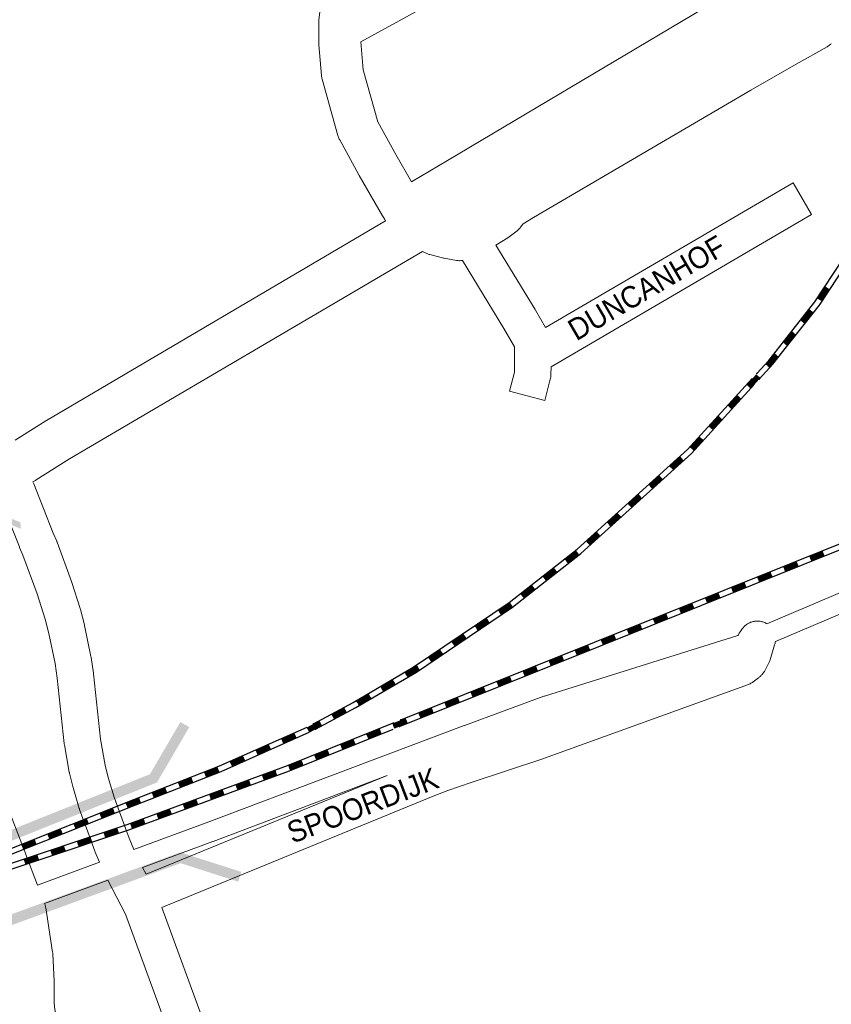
# Model space of a CAD drawing. Header units: metres. Extents: x 123819 to 142731, y 393440 to 405763.
# Tile 213 of 256: x 135695 to 135984, y 397013 to 397364. Entities that reach past the tile are written whole.
import ezdxf
from ezdxf.enums import TextEntityAlignment as Align

# ---------------------------------------------------------------- set-up
doc = ezdxf.new("R2010")
doc.units = ezdxf.units.M
doc.header["$MEASUREMENT"] = 0
for name, color, linetype, lineweight in [('gs-anno-wegen algemeen tekst', 7, 'Continuous', 0), ('gs-knt-aanvullende hoofdweg', 7, 'Continuous', 0), ('gs-knt-fietspaden', 7, 'Continuous', 0), ('gs-knt-hoofdweg', 7, 'Continuous', 0), ('gs-knt-spoorlijn', 7, 'Continuous', 30), ('gs-knt-wegen algemeen', 7, 'Continuous', 0), ('gs-symb-viaduct', 7, 'Continuous', 0)]:
    doc.layers.add(name, color=color, linetype=linetype, lineweight=lineweight)
doc.styles.add('Style-Arial', font='arial.ttf')

# ---------------------------------------------------------------- blocks, each defined once
blk = doc.blocks.new('gg0-viaduct_83')
at = {"layer": 'gs-symb-viaduct', "linetype": 'Continuous'}
blk.add_hatch(color=7, dxfattribs=at).paths.add_polyline_path([(5.576, -1.689), (3.875, -0.366), (-3.875, -0.366), (-5.576, -1.689), (-5.8, -1.4), (-4, 0), (4, 0), (5.8, -1.4)])
blk = doc.blocks.new('gg0-viaduct_84')
at = {"layer": 'gs-symb-viaduct', "linetype": 'Continuous'}
blk.add_hatch(color=7, dxfattribs=at).paths.add_polyline_path([(-5.576, -1.689), (-5.8, -1.4), (-4, 0), (4, 0), (5.8, -1.4), (5.576, -1.689), (3.875, -0.366), (-3.875, -0.366)])
blk = doc.blocks.new('gg0-viaduct_85')
at = {"layer": 'gs-symb-viaduct', "linetype": 'Continuous'}
blk.add_hatch(color=7, dxfattribs=at).paths.add_polyline_path([(-5.576, -1.689), (-5.8, -1.4), (-4, 0), (4, 0), (5.8, -1.4), (5.576, -1.689), (3.875, -0.366), (-3.875, -0.366)])

msp = doc.modelspace()

# ---------------------------------------------------------------- linework, layer by layer
at = {"layer": 'gs-knt-aanvullende hoofdweg', "color": 7, "linetype": 'Continuous', "flags": 128}
for points in [[(135825.34, 397292.2), (135825.34, 397292.2), (135825.31, 397292.25), (135825.13, 397292.51), (135825.1, 397292.56), (135824.94, 397292.82), (135824.9, 397292.87), (135824.26, 397293.98), (135815.9, 397308.35), (135815.8, 397308.53), (135809, 397321.02), (135808.85, 397321.33), (135808.71, 397321.63), (135808.58, 397321.95), (135808.47, 397322.26), (135808.37, 397322.59), (135802.75, 397342.62), (135802.67, 397342.95), (135802.6, 397343.3), (135802.54, 397343.64), (135802.5, 397343.99), (135801.54, 397354.92), (135801.52, 397355.25), (135801.51, 397355.58), (135801.51, 397359.21), (135801.51, 397362.75), (135801.52, 397363.06), (135801.54, 397363.37), (135801.57, 397363.68), (135802.68, 397372.55)], [(135816.53, 397355.92), (135816.53, 397355.91), (135817.4, 397346), (135822.6, 397327.46), (135828.94, 397315.81), (135834.58, 397306.12)]]:
    msp.add_lwpolyline(points, dxfattribs=at)
at = {"layer": 'gs-knt-fietspaden', "color": 7, "linetype": 'Continuous', "flags": 128}
for points in [[(135961.11, 397148.69), (136066.39, 397193.41), (136069.16, 397194.87), (136070.86, 397196.3)], [(136074.49, 397190.18), (136073.39, 397189.25), (136073.27, 397189.16), (136073.15, 397189.07), (136073.02, 397188.98), (136072.9, 397188.9), (136072.76, 397188.83), (136069.53, 397187.13), (136069.4, 397187.06), (136069.26, 397187), (135964.16, 397142.36)], [(135735.71, 397068.26), (135761.43, 397077.74), (135853.34, 397112.51), (135853.38, 397112.52), (135881.72, 397122.89), (135881.87, 397122.94), (135950.78, 397144.47)], [(135825.88, 397094.61), (135763.9, 397071.17), (135763.87, 397071.16), (135763.87, 397071.16), (135763.86, 397071.16), (135738.75, 397061.9)], [(135701.38, 397055.61), (135723.48, 397063.76)], [(135726.44, 397057.37), (135703.87, 397049.05)], [(135874.24, 396670.63), (135842.42, 396753.76), (135839.4, 396761.05), (135829.06, 396783.66), (135828.95, 396783.92), (135823.03, 396798.49), (135822.95, 396798.7), (135732.65, 397045.31), (135731.17, 397048.19), (135726.44, 397057.37)], [(135745.64, 397047.69), (135835.14, 396803.29), (135840.96, 396788.95), (135851.29, 396766.35), (135851.38, 396766.14), (135854.48, 396758.67), (135854.55, 396758.5), (135886.29, 396675.59)]]:
    msp.add_lwpolyline(points, dxfattribs=at)
at = {"layer": 'gs-knt-hoofdweg', "color": 7, "linetype": 'Continuous', "flags": 128}
msp.add_lwpolyline([(135834.58, 397306.12), (135847.38, 397313.74), (135950.27, 397375), (135955.01, 397378.04), (135955.23, 397378.17), (135965.39, 397384.13), (135965.53, 397384.21), (135965.68, 397384.29), (135989.95, 397396.93), (135996.66, 397400.85, -0.390874), (135996.68, 397400.84), (136000.75, 397393.88)], format="xyb", dxfattribs=at)
for points in [[(135984.07, 397355.39), (135983.85, 397355.16), (135983.62, 397354.95), (135983.38, 397354.76), (135983.12, 397354.57), (135982.86, 397354.39), (135982.59, 397354.23), (135971.55, 397347.94), (135955.36, 397338.72), (135877.95, 397293.41), (135874.28, 397291.11), (135874.21, 397291.02), (135873.43, 397289.97), (135873.25, 397289.73), (135873.24, 397289.73), (135873.24, 397289.72)], [(135693.44, 397214.14), (135704.38, 397221.02), (135704.58, 397221.14), (135825.34, 397292.2)], [(135873.24, 397289.72), (135873.05, 397289.5), (135872.84, 397289.28), (135872.62, 397289.07), (135872.39, 397288.87), (135872.16, 397288.68), (135869.37, 397286.55), (135869.19, 397286.42), (135869.01, 397286.29), (135868.82, 397286.17), (135864.6, 397283.58)], [(135838.43, 397281.32), (135712.81, 397207.39), (135700.89, 397199.9), (135700.67, 397199.77), (135699.74, 397199.23)]]:
    msp.add_lwpolyline(points, dxfattribs=at)
at = {"layer": 'gs-knt-spoorlijn', "color": 7, "linetype": 'Continuous'}
for p, q in [((135979.27, 397264.56), (135982.03, 397268.74)), ((135979.44, 397264.45), (135982.19, 397268.63)), ((135979.61, 397264.34), (135982.36, 397268.52)), ((135979.78, 397264.23), (135982.53, 397268.41)), ((135979.94, 397264.12), (135982.69, 397268.3)), ((135980.11, 397264.01), (135982.86, 397268.19)), ((135980.28, 397263.9), (135983.03, 397268.08)), ((135980.44, 397263.79), (135983.19, 397267.97)), ((135980.61, 397263.68), (135983.36, 397267.86)), ((135973.24, 397256.68), (135976.33, 397260.61)), ((135973.39, 397256.56), (135976.49, 397260.48)), ((135973.55, 397256.43), (135976.65, 397260.36)), ((135973.71, 397256.31), (135976.8, 397260.23)), ((135973.86, 397256.18), (135976.96, 397260.11)), ((135974.02, 397256.06), (135977.12, 397259.99)), ((135974.18, 397255.94), (135977.27, 397259.86)), ((135974.34, 397255.81), (135977.43, 397259.74)), ((135974.49, 397255.69), (135977.59, 397259.62)), ((135967.04, 397248.83), (135970.14, 397252.75)), ((135967.2, 397248.7), (135970.3, 397252.63)), ((135967.36, 397248.58), (135970.45, 397252.51)), ((135967.52, 397248.46), (135970.61, 397252.38)), ((135967.67, 397248.33), (135970.77, 397252.26)), ((135967.83, 397248.21), (135970.93, 397252.13)), ((135967.99, 397248.08), (135971.08, 397252.01)), ((135968.14, 397247.96), (135971.24, 397251.89)), ((135968.3, 397247.84), (135971.4, 397251.76)), ((135960.83, 397240.99), (135963.94, 397244.91)), ((135960.99, 397240.87), (135964.09, 397244.79)), ((135961.14, 397240.75), (135964.25, 397244.66)), ((135961.3, 397240.62), (135964.41, 397244.54)), ((135961.46, 397240.5), (135964.56, 397244.42)), ((135961.61, 397240.37), (135964.72, 397244.29)), ((135961.77, 397240.25), (135964.88, 397244.17)), ((135961.93, 397240.12), (135965.03, 397244.04)), ((135962.09, 397240), (135965.19, 397243.92)), ((135954.05, 397233.72), (135957.41, 397237.41)), ((135954.19, 397233.58), (135957.56, 397237.28)), ((135954.34, 397233.45), (135957.71, 397237.14)), ((135954.49, 397233.31), (135957.85, 397237.01)), ((135954.64, 397233.18), (135958, 397236.87)), ((135954.79, 397233.04), (135958.15, 397236.74)), ((135954.93, 397232.91), (135958.3, 397236.61)), ((135955.08, 397232.77), (135958.45, 397236.47)), ((135955.23, 397232.64), (135958.59, 397236.34)), ((135947.32, 397226.32), (135950.68, 397230.02)), ((135947.46, 397226.18), (135950.83, 397229.88)), ((135947.61, 397226.05), (135950.98, 397229.75)), ((135947.76, 397225.92), (135951.12, 397229.61)), ((135947.91, 397225.78), (135951.27, 397229.48)), ((135948.06, 397225.65), (135951.42, 397229.34)), ((135948.2, 397225.51), (135951.57, 397229.21)), ((135948.35, 397225.38), (135951.72, 397229.07)), ((135948.5, 397225.24), (135951.86, 397228.94)), ((135940.59, 397218.92), (135943.95, 397222.62)), ((135940.73, 397218.79), (135944.1, 397222.49)), ((135940.88, 397218.65), (135944.25, 397222.35)), ((135941.03, 397218.52), (135944.39, 397222.22)), ((135941.18, 397218.38), (135944.54, 397222.08)), ((135941.32, 397218.25), (135944.69, 397221.95)), ((135941.47, 397218.12), (135944.84, 397221.81)), ((135941.62, 397217.98), (135944.99, 397221.68)), ((135941.77, 397217.85), (135945.13, 397221.54)), ((135933.85, 397211.53), (135937.22, 397215.22)), ((135934, 397211.39), (135937.37, 397215.09)), ((135934.15, 397211.26), (135937.52, 397214.96)), ((135934.3, 397211.12), (135937.66, 397214.82)), ((135934.45, 397210.99), (135937.81, 397214.69)), ((135934.59, 397210.85), (135937.96, 397214.55)), ((135934.74, 397210.72), (135938.11, 397214.42)), ((135934.89, 397210.58), (135938.26, 397214.28)), ((135935.04, 397210.45), (135938.4, 397214.15)), ((135926.58, 397204.79), (135930.29, 397208.14)), ((135926.71, 397204.64), (135930.42, 397207.99)), ((135926.84, 397204.49), (135930.55, 397207.85)), ((135926.98, 397204.34), (135930.69, 397207.7)), ((135927.11, 397204.2), (135930.82, 397207.55)), ((135927.25, 397204.05), (135930.96, 397207.4)), ((135927.38, 397203.9), (135931.09, 397207.25)), ((135927.52, 397203.75), (135931.22, 397207.1)), ((135927.65, 397203.6), (135931.36, 397206.96)), ((135919.16, 397198.08), (135922.87, 397201.44)), ((135919.29, 397197.93), (135923, 397201.29)), ((135919.43, 397197.79), (135923.14, 397201.14)), ((135919.56, 397197.64), (135923.27, 397200.99)), ((135919.7, 397197.49), (135923.4, 397200.84)), ((135919.83, 397197.34), (135923.54, 397200.69)), ((135919.96, 397197.19), (135923.67, 397200.55)), ((135920.1, 397197.04), (135923.81, 397200.4)), ((135920.23, 397196.9), (135923.94, 397200.25)), ((135911.74, 397191.38), (135915.45, 397194.73)), ((135911.87, 397191.23), (135915.58, 397194.58)), ((135912.01, 397191.08), (135915.72, 397194.43)), ((135912.14, 397190.93), (135915.85, 397194.28)), ((135912.28, 397190.78), (135915.99, 397194.14)), ((135912.41, 397190.63), (135916.12, 397193.99)), ((135912.55, 397190.49), (135916.25, 397193.84)), ((135912.68, 397190.34), (135916.39, 397193.69)), ((135912.81, 397190.19), (135916.52, 397193.54)), ((135830.71, 397114.43), (136016.33, 397188.91)), ((135904.32, 397184.67), (135908.03, 397188.02)), ((135904.46, 397184.52), (135908.17, 397187.88)), ((135904.59, 397184.37), (135908.3, 397187.73)), ((135830.3, 397112.11), (136015.91, 397186.59)), ((135904.73, 397184.23), (135908.43, 397187.58)), ((135904.86, 397184.08), (135908.57, 397187.43)), ((135904.99, 397183.93), (135908.7, 397187.28)), ((135905.13, 397183.78), (135908.84, 397187.13)), ((135905.26, 397183.63), (135908.97, 397186.99)), ((135905.4, 397183.48), (135909.1, 397186.84)), ((135896.9, 397177.96), (135900.61, 397181.32)), ((135897.04, 397177.82), (135900.75, 397181.17)), ((135897.17, 397177.67), (135900.88, 397181.02)), ((135897.31, 397177.52), (135901.02, 397180.87)), ((135897.44, 397177.37), (135901.15, 397180.72)), ((135897.58, 397177.22), (135901.28, 397180.58)), ((135897.71, 397177.07), (135901.42, 397180.43)), ((135897.84, 397176.93), (135901.55, 397180.28)), ((135897.98, 397176.78), (135901.69, 397180.13)), ((135889.27, 397171.6), (135893.21, 397174.68)), ((135889.39, 397171.44), (135893.33, 397174.53)), ((135889.52, 397171.29), (135893.45, 397174.37)), ((135889.64, 397171.13), (135893.58, 397174.21)), ((135889.76, 397170.97), (135893.7, 397174.05)), ((135889.89, 397170.81), (135893.82, 397173.9)), ((135890.01, 397170.66), (135893.95, 397173.74)), ((135976.4, 397172.66), (135981.04, 397174.52)), ((135976.47, 397172.48), (135981.11, 397174.34)), ((135976.55, 397172.29), (135981.19, 397174.15)), ((135976.62, 397172.1), (135981.26, 397173.97)), ((135976.7, 397171.92), (135981.34, 397173.78)), ((135890.13, 397170.5), (135894.07, 397173.58)), ((135890.26, 397170.34), (135894.19, 397173.42)), ((135967.12, 397168.94), (135971.76, 397170.8)), ((135967.19, 397168.75), (135971.83, 397170.61)), ((135967.27, 397168.57), (135971.91, 397170.43)), ((135967.34, 397168.38), (135971.98, 397170.24)), ((135976.77, 397171.73), (135981.41, 397173.6)), ((135976.85, 397171.55), (135981.49, 397173.41)), ((135976.92, 397171.36), (135981.56, 397173.22)), ((135977, 397171.18), (135981.64, 397173.04)), ((135881.4, 397165.43), (135885.34, 397168.52)), ((135881.52, 397165.28), (135885.46, 397168.36)), ((135881.65, 397165.12), (135885.58, 397168.2)), ((135881.77, 397164.96), (135885.71, 397168.04)), ((135881.89, 397164.8), (135885.83, 397167.89)), ((135882.02, 397164.65), (135885.95, 397167.73)), ((135882.14, 397164.49), (135886.08, 397167.57)), ((135882.26, 397164.33), (135886.2, 397167.42)), ((135882.39, 397164.17), (135886.32, 397167.26)), ((135957.84, 397165.21), (135962.48, 397167.08)), ((135957.91, 397165.03), (135962.55, 397166.89)), ((135957.99, 397164.84), (135962.63, 397166.7)), ((135967.42, 397168.2), (135972.06, 397170.06)), ((135967.49, 397168.01), (135972.13, 397169.87)), ((135967.57, 397167.82), (135972.21, 397169.69)), ((135967.64, 397167.64), (135972.28, 397169.5)), ((135967.71, 397167.45), (135972.36, 397169.31)), ((135948.56, 397161.49), (135953.2, 397163.35)), ((135958.06, 397164.66), (135962.7, 397166.52)), ((135958.14, 397164.47), (135962.78, 397166.33)), ((135958.21, 397164.29), (135962.85, 397166.15)), ((135958.29, 397164.1), (135962.93, 397165.96)), ((135958.36, 397163.91), (135963, 397165.78)), ((135958.43, 397163.73), (135963.07, 397165.59)), ((135873.53, 397159.27), (135877.46, 397162.35)), ((135873.65, 397159.11), (135877.59, 397162.19)), ((135873.77, 397158.95), (135877.71, 397162.04)), ((135873.9, 397158.8), (135877.83, 397161.88)), ((135874.02, 397158.64), (135877.96, 397161.72)), ((135874.14, 397158.48), (135878.08, 397161.56)), ((135874.27, 397158.32), (135878.2, 397161.41)), ((135874.39, 397158.17), (135878.33, 397161.25)), ((135874.51, 397158.01), (135878.45, 397161.09)), ((135948.63, 397161.3), (135953.27, 397163.17)), ((135948.71, 397161.12), (135953.35, 397162.98)), ((135948.78, 397160.93), (135953.42, 397162.8)), ((135948.86, 397160.75), (135953.5, 397162.61)), ((135948.93, 397160.56), (135953.57, 397162.42)), ((135949, 397160.38), (135953.64, 397162.24)), ((135949.08, 397160.19), (135953.72, 397162.05)), ((135949.15, 397160.01), (135953.79, 397161.87)), ((135865.5, 397153.41), (135869.64, 397156.21)), ((135939.28, 397157.77), (135943.92, 397159.63)), ((135939.35, 397157.58), (135943.99, 397159.44)), ((135939.43, 397157.4), (135944.07, 397159.26)), ((135939.5, 397157.21), (135944.14, 397159.07)), ((135939.57, 397157.02), (135944.21, 397158.89)), ((135939.65, 397156.84), (135944.29, 397158.7)), ((135939.72, 397156.65), (135944.36, 397158.51)), ((135939.8, 397156.47), (135944.44, 397158.33)), ((135939.87, 397156.28), (135944.51, 397158.14)), ((135865.61, 397153.24), (135869.75, 397156.04)), ((135865.72, 397153.08), (135869.87, 397155.88)), ((135865.83, 397152.91), (135869.98, 397155.71)), ((135865.95, 397152.75), (135870.09, 397155.54)), ((135866.06, 397152.58), (135870.2, 397155.38)), ((135866.17, 397152.41), (135870.31, 397155.21)), ((135866.28, 397152.25), (135870.43, 397155.05)), ((135866.39, 397152.08), (135870.54, 397154.88)), ((135930, 397154.04), (135934.64, 397155.9)), ((135930.07, 397153.86), (135934.71, 397155.72)), ((135930.14, 397153.67), (135934.79, 397155.53)), ((135930.22, 397153.49), (135934.86, 397155.35)), ((135930.29, 397153.3), (135934.93, 397155.16)), ((135930.37, 397153.11), (135935.01, 397154.98)), ((135930.44, 397152.93), (135935.08, 397154.79)), ((135930.52, 397152.74), (135935.16, 397154.61)), ((135930.59, 397152.56), (135935.23, 397154.42)), ((135857.21, 397147.81), (135861.36, 397150.61)), ((135857.32, 397147.65), (135861.47, 397150.44)), ((135857.44, 397147.48), (135861.58, 397150.28)), ((135857.55, 397147.31), (135861.69, 397150.11)), ((135857.66, 397147.15), (135861.8, 397149.95)), ((135857.77, 397146.98), (135861.92, 397149.78)), ((135857.88, 397146.82), (135862.03, 397149.62)), ((135858, 397146.65), (135862.14, 397149.45)), ((135858.11, 397146.49), (135862.25, 397149.28)), ((135920.71, 397150.32), (135925.36, 397152.18)), ((135920.79, 397150.13), (135925.43, 397151.99)), ((135920.86, 397149.95), (135925.5, 397151.81)), ((135920.94, 397149.76), (135925.58, 397151.62)), ((135921.01, 397149.58), (135925.65, 397151.44)), ((135921.09, 397149.39), (135925.73, 397151.25)), ((135921.16, 397149.21), (135925.8, 397151.07)), ((135921.24, 397149.02), (135925.88, 397150.88)), ((135921.31, 397148.83), (135925.95, 397150.7)), ((135911.43, 397146.59), (135916.07, 397148.46)), ((135911.51, 397146.41), (135916.15, 397148.27)), ((135911.58, 397146.22), (135916.22, 397148.09)), ((135911.66, 397146.04), (135916.3, 397147.9)), ((135911.73, 397145.85), (135916.37, 397147.71)), ((135911.81, 397145.67), (135916.45, 397147.53)), ((135911.88, 397145.48), (135916.52, 397147.34)), ((135911.96, 397145.3), (135916.6, 397147.16)), ((135912.03, 397145.11), (135916.67, 397146.97)), ((135848.93, 397142.21), (135853.07, 397145.01)), ((135849.04, 397142.05), (135853.18, 397144.85)), ((135849.15, 397141.88), (135853.29, 397144.68)), ((135849.26, 397141.72), (135853.4, 397144.51)), ((135849.37, 397141.55), (135853.52, 397144.35)), ((135849.49, 397141.38), (135853.63, 397144.18)), ((135849.6, 397141.22), (135853.74, 397144.02)), ((135849.71, 397141.05), (135853.85, 397143.85)), ((135849.82, 397140.89), (135853.96, 397143.69)), ((135902.15, 397142.87), (135906.79, 397144.73)), ((135902.23, 397142.69), (135906.87, 397144.55)), ((135902.3, 397142.5), (135906.94, 397144.36)), ((135902.38, 397142.31), (135907.02, 397144.18)), ((135902.45, 397142.13), (135907.09, 397143.99)), ((135902.53, 397141.94), (135907.17, 397143.8)), ((135902.6, 397141.76), (135907.24, 397143.62)), ((135902.67, 397141.57), (135907.32, 397143.43)), ((135902.75, 397141.39), (135907.39, 397143.25)), ((135840.64, 397136.62), (135844.78, 397139.41)), ((135840.75, 397136.45), (135844.89, 397139.25)), ((135840.86, 397136.28), (135845.01, 397139.08)), ((135840.98, 397136.12), (135845.12, 397138.92)), ((135841.09, 397135.95), (135845.23, 397138.75)), ((135892.87, 397139.15), (135897.51, 397141.01)), ((135892.95, 397138.96), (135897.59, 397140.82)), ((135893.02, 397138.78), (135897.66, 397140.64)), ((135893.1, 397138.59), (135897.74, 397140.45)), ((135893.17, 397138.4), (135897.81, 397140.27)), ((135893.24, 397138.22), (135897.89, 397140.08)), ((135893.32, 397138.03), (135897.96, 397139.9)), ((135893.39, 397137.85), (135898.03, 397139.71)), ((135893.47, 397137.66), (135898.11, 397139.52)), ((135841.2, 397135.79), (135845.34, 397138.59)), ((135841.31, 397135.62), (135845.45, 397138.42)), ((135841.42, 397135.46), (135845.57, 397138.25)), ((135841.54, 397135.29), (135845.68, 397138.09)), ((135883.59, 397135.42), (135888.23, 397137.29)), ((135883.67, 397135.24), (135888.31, 397137.1)), ((135883.74, 397135.05), (135888.38, 397136.91)), ((135883.82, 397134.87), (135888.46, 397136.73)), ((135883.89, 397134.68), (135888.53, 397136.54)), ((135883.96, 397134.5), (135888.6, 397136.36)), ((135884.04, 397134.31), (135888.68, 397136.17)), ((135884.11, 397134.12), (135888.75, 397135.99)), ((135884.19, 397133.94), (135888.83, 397135.8)), ((135832.27, 397131.24), (135836.59, 397133.77)), ((135832.38, 397131.06), (135836.69, 397133.59)), ((135832.48, 397130.89), (135836.79, 397133.42)), ((135832.58, 397130.72), (135836.89, 397133.25)), ((135832.68, 397130.55), (135836.99, 397133.08)), ((135832.78, 397130.37), (135837.09, 397132.9)), ((135832.88, 397130.2), (135837.19, 397132.73)), ((135832.98, 397130.03), (135837.3, 397132.56)), ((135833.08, 397129.86), (135837.4, 397132.39)), ((135874.31, 397131.7), (135878.95, 397133.56)), ((135874.39, 397131.51), (135879.03, 397133.38)), ((135874.46, 397131.33), (135879.1, 397133.19)), ((135874.53, 397131.14), (135879.17, 397133)), ((135874.61, 397130.96), (135879.25, 397132.82)), ((135874.68, 397130.77), (135879.32, 397132.63)), ((135874.76, 397130.59), (135879.4, 397132.45)), ((135874.83, 397130.4), (135879.47, 397132.26)), ((135874.91, 397130.21), (135879.55, 397132.08)), ((135823.65, 397126.18), (135827.96, 397128.71)), ((135823.75, 397126), (135828.06, 397128.53)), ((135823.85, 397125.83), (135828.16, 397128.36)), ((135823.95, 397125.66), (135828.27, 397128.19)), ((135865.03, 397127.98), (135869.67, 397129.84)), ((135865.1, 397127.79), (135869.75, 397129.65)), ((135865.18, 397127.6), (135869.82, 397129.47)), ((135865.25, 397127.42), (135869.89, 397129.28)), ((135865.33, 397127.23), (135869.97, 397129.1)), ((135865.4, 397127.05), (135870.04, 397128.91)), ((135865.48, 397126.86), (135870.12, 397128.72)), ((135865.55, 397126.68), (135870.19, 397128.54)), ((135865.63, 397126.49), (135870.27, 397128.35)), ((135824.05, 397125.49), (135828.37, 397128.02)), ((135824.16, 397125.31), (135828.47, 397127.84)), ((135824.26, 397125.14), (135828.57, 397127.67)), ((135824.36, 397124.97), (135828.67, 397127.5)), ((135824.46, 397124.8), (135828.77, 397127.33)), ((135855.75, 397124.25), (135860.39, 397126.11)), ((135855.82, 397124.07), (135860.46, 397125.93)), ((135855.9, 397123.88), (135860.54, 397125.74)), ((135855.97, 397123.7), (135860.61, 397125.56)), ((135856.05, 397123.51), (135860.69, 397125.37)), ((135856.12, 397123.32), (135860.76, 397125.19)), ((135856.2, 397123.14), (135860.84, 397125)), ((135856.27, 397122.95), (135860.91, 397124.81)), ((135856.35, 397122.77), (135860.99, 397124.63)), ((135815.02, 397121.12), (135819.34, 397123.65)), ((135815.12, 397120.94), (135819.44, 397123.47)), ((135815.23, 397120.77), (135819.54, 397123.3)), ((135815.33, 397120.6), (135819.64, 397123.13)), ((135815.43, 397120.43), (135819.74, 397122.96)), ((135815.53, 397120.25), (135819.84, 397122.78)), ((135815.63, 397120.08), (135819.94, 397122.61)), ((135815.73, 397119.91), (135820.04, 397122.44)), ((135815.83, 397119.74), (135820.15, 397122.27)), ((135846.47, 397120.53), (135851.11, 397122.39)), ((135846.54, 397120.34), (135851.18, 397122.2)), ((135846.62, 397120.16), (135851.26, 397122.02)), ((135846.69, 397119.97), (135851.33, 397121.83)), ((135846.77, 397119.79), (135851.41, 397121.65)), ((135846.84, 397119.6), (135851.48, 397121.46)), ((135846.92, 397119.41), (135851.56, 397121.28)), ((135846.99, 397119.23), (135851.63, 397121.09)), ((135806.26, 397116.37), (135810.67, 397118.73)), ((135806.35, 397116.19), (135810.76, 397118.55)), ((135806.45, 397116.01), (135810.86, 397118.37)), ((135806.54, 397115.84), (135810.95, 397118.2)), ((135806.64, 397115.66), (135811.05, 397118.02)), ((135806.73, 397115.48), (135811.14, 397117.84)), ((135806.83, 397115.31), (135811.23, 397117.67)), ((135837.19, 397116.8), (135841.83, 397118.67)), ((135837.26, 397116.62), (135841.9, 397118.48)), ((135837.34, 397116.43), (135841.98, 397118.3)), ((135837.41, 397116.25), (135842.05, 397118.11)), ((135837.49, 397116.06), (135842.13, 397117.92)), ((135837.56, 397115.88), (135842.2, 397117.74)), ((135847.06, 397119.04), (135851.7, 397120.91)), ((135806.92, 397115.13), (135811.33, 397117.49)), ((135807.01, 397114.96), (135811.42, 397117.31)), ((135827.91, 397113.08), (135832.55, 397114.94)), ((135827.98, 397112.9), (135832.62, 397114.76)), ((135828.06, 397112.71), (135832.7, 397114.57)), ((135828.13, 397112.52), (135832.77, 397114.39)), ((135828.2, 397112.34), (135832.85, 397114.2)), ((135837.63, 397115.69), (135842.27, 397117.55)), ((135837.71, 397115.51), (135842.35, 397117.37)), ((135837.78, 397115.32), (135842.42, 397117.18)), ((135797.44, 397111.65), (135801.85, 397114.01)), ((135797.54, 397111.47), (135801.95, 397113.83)), ((135797.63, 397111.3), (135802.04, 397113.66)), ((135797.73, 397111.12), (135802.13, 397113.48)), ((135797.82, 397110.94), (135802.23, 397113.3)), ((135797.91, 397110.77), (135802.32, 397113.13)), ((135798.01, 397110.59), (135802.42, 397112.95)), ((135798.1, 397110.41), (135802.51, 397112.77)), ((135798.2, 397110.24), (135802.61, 397112.6)), ((135818.63, 397109.36), (135823.27, 397111.22)), ((135818.7, 397109.17), (135823.34, 397111.03)), ((135818.78, 397108.99), (135823.42, 397110.85)), ((135818.85, 397108.8), (135823.49, 397110.66)), ((135828.28, 397112.15), (135832.92, 397114.01)), ((135828.35, 397111.97), (135832.99, 397113.83)), ((135828.43, 397111.78), (135833.07, 397113.64)), ((135828.5, 397111.6), (135833.14, 397113.46)), ((135788.34, 397107.64), (135792.91, 397109.68)), ((135788.42, 397107.46), (135792.99, 397109.49)), ((135788.5, 397107.28), (135793.07, 397109.31)), ((135788.58, 397107.1), (135793.15, 397109.13)), ((135788.67, 397106.91), (135793.23, 397108.95)), ((135788.75, 397106.73), (135793.32, 397108.76)), ((135788.83, 397106.55), (135793.4, 397108.58)), ((135788.91, 397106.37), (135793.48, 397108.4)), ((135788.99, 397106.18), (135793.56, 397108.22)), ((135809.35, 397105.63), (135813.99, 397107.5)), ((135809.42, 397105.45), (135814.06, 397107.31)), ((135809.49, 397105.26), (135814.13, 397107.12)), ((135818.92, 397108.61), (135823.56, 397110.48)), ((135819, 397108.43), (135823.64, 397110.29)), ((135819.07, 397108.24), (135823.71, 397110.11)), ((135819.15, 397108.06), (135823.79, 397109.92)), ((135819.22, 397107.87), (135823.86, 397109.73)), ((135779.2, 397103.58), (135783.77, 397105.61)), ((135779.29, 397103.4), (135783.85, 397105.43)), ((135779.37, 397103.21), (135783.93, 397105.25)), ((135779.45, 397103.03), (135784.02, 397105.06)), ((135779.53, 397102.85), (135784.1, 397104.88)), ((135779.61, 397102.66), (135784.18, 397104.7)), ((135779.69, 397102.48), (135784.26, 397104.52)), ((135779.77, 397102.3), (135784.34, 397104.33)), ((135779.85, 397102.12), (135784.42, 397104.15)), ((135800.06, 397101.91), (135804.7, 397103.77)), ((135800.14, 397101.72), (135804.78, 397103.59)), ((135809.57, 397105.08), (135814.21, 397106.94)), ((135809.64, 397104.89), (135814.28, 397106.75)), ((135809.72, 397104.71), (135814.36, 397106.57)), ((135809.79, 397104.52), (135814.43, 397106.38)), ((135809.87, 397104.33), (135814.51, 397106.2)), ((135809.94, 397104.15), (135814.58, 397106.01)), ((135770.07, 397099.51), (135774.64, 397101.55)), ((135770.15, 397099.33), (135774.72, 397101.36)), ((135770.23, 397099.15), (135774.8, 397101.18)), ((135770.31, 397098.96), (135774.88, 397101)), ((135770.39, 397098.78), (135774.96, 397100.81)), ((135770.47, 397098.6), (135775.04, 397100.63)), ((135770.56, 397098.42), (135775.12, 397100.45)), ((135770.64, 397098.23), (135775.21, 397100.27)), ((135770.72, 397098.05), (135775.29, 397100.08)), ((135790.78, 397098.19), (135795.42, 397100.05)), ((135800.21, 397101.54), (135804.85, 397103.4)), ((135800.29, 397101.35), (135804.93, 397103.21)), ((135800.36, 397101.17), (135805, 397103.03)), ((135800.44, 397100.98), (135805.08, 397102.84)), ((135800.51, 397100.8), (135805.15, 397102.66)), ((135800.59, 397100.61), (135805.23, 397102.47)), ((135800.66, 397100.42), (135805.3, 397102.29)), ((135760.87, 397095.7), (135765.52, 397097.52)), ((135760.94, 397095.52), (135765.6, 397097.33)), ((135761.01, 397095.33), (135765.67, 397097.15)), ((135761.08, 397095.14), (135765.74, 397096.96)), ((135761.16, 397094.96), (135765.81, 397096.77)), ((135761.23, 397094.77), (135765.89, 397096.59)), ((135790.86, 397098), (135795.5, 397099.86)), ((135790.93, 397097.81), (135795.57, 397099.68)), ((135791.01, 397097.63), (135795.65, 397099.49)), ((135791.08, 397097.44), (135795.72, 397099.3)), ((135791.16, 397097.26), (135795.8, 397099.12)), ((135791.23, 397097.07), (135795.87, 397098.93)), ((135791.31, 397096.89), (135795.95, 397098.75)), ((135791.38, 397096.7), (135796.02, 397098.56)), ((135751.55, 397092.07), (135756.21, 397093.88)), ((135751.62, 397091.88), (135756.28, 397093.7)), ((135751.69, 397091.7), (135756.35, 397093.51)), ((135751.77, 397091.51), (135756.43, 397093.33)), ((135751.84, 397091.32), (135756.5, 397093.14)), ((135761.3, 397094.58), (135765.96, 397096.4)), ((135761.37, 397094.4), (135766.03, 397096.21)), ((135761.45, 397094.21), (135766.11, 397096.03)), ((135781.43, 397094.72), (135786.12, 397096.45)), ((135781.5, 397094.53), (135786.19, 397096.26)), ((135781.57, 397094.35), (135786.26, 397096.08)), ((135781.63, 397094.16), (135786.33, 397095.89)), ((135781.7, 397093.97), (135786.39, 397095.7)), ((135781.77, 397093.78), (135786.46, 397095.51)), ((135781.84, 397093.59), (135786.53, 397095.33)), ((135781.91, 397093.41), (135786.6, 397095.14)), ((135781.98, 397093.22), (135786.67, 397094.95)), ((135742.23, 397088.43), (135746.89, 397090.25)), ((135742.31, 397088.25), (135746.96, 397090.06)), ((135742.38, 397088.06), (135747.04, 397089.88)), ((135742.45, 397087.87), (135747.11, 397089.69)), ((135751.91, 397091.14), (135756.57, 397092.95)), ((135751.99, 397090.95), (135756.64, 397092.77)), ((135752.06, 397090.76), (135756.72, 397092.58)), ((135752.13, 397090.58), (135756.79, 397092.39)), ((135772.05, 397091.26), (135776.74, 397092.99)), ((135772.11, 397091.07), (135776.81, 397092.8)), ((135772.18, 397090.88), (135776.87, 397092.61)), ((135772.25, 397090.69), (135776.94, 397092.43)), ((135772.32, 397090.51), (135777.01, 397092.24)), ((135772.39, 397090.32), (135777.08, 397092.05)), ((135772.46, 397090.13), (135777.15, 397091.86)), ((135772.53, 397089.94), (135777.22, 397091.68)), ((135772.6, 397089.76), (135777.29, 397091.49)), ((135732.92, 397084.78), (135737.56, 397086.63)), ((135732.99, 397084.59), (135737.64, 397086.44)), ((135733.07, 397084.41), (135737.71, 397086.26)), ((135733.14, 397084.22), (135737.79, 397086.07)), ((135742.52, 397087.69), (135747.18, 397089.51)), ((135742.6, 397087.5), (135747.25, 397089.32)), ((135742.67, 397087.32), (135747.33, 397089.13)), ((135742.74, 397087.13), (135747.4, 397088.95)), ((135742.81, 397086.94), (135747.47, 397088.76)), ((135753.28, 397084.33), (135757.97, 397086.06)), ((135762.66, 397087.79), (135767.35, 397089.53)), ((135762.73, 397087.61), (135767.42, 397089.34)), ((135762.8, 397087.42), (135767.49, 397089.15)), ((135762.87, 397087.23), (135767.56, 397088.96)), ((135762.94, 397087.04), (135767.63, 397088.78)), ((135763.01, 397086.86), (135767.7, 397088.59)), ((135763.08, 397086.67), (135767.77, 397088.4)), ((135763.15, 397086.48), (135767.84, 397088.21)), ((135763.22, 397086.29), (135767.91, 397088.03)), ((135723.63, 397081.08), (135728.27, 397082.93)), ((135723.7, 397080.89), (135728.35, 397082.74)), ((135723.78, 397080.71), (135728.42, 397082.56)), ((135733.22, 397084.03), (135737.86, 397085.88)), ((135733.29, 397083.85), (135737.93, 397085.7)), ((135733.36, 397083.66), (135738.01, 397085.51)), ((135733.44, 397083.48), (135738.08, 397085.33)), ((135733.51, 397083.29), (135738.16, 397085.14)), ((135743.9, 397080.87), (135748.59, 397082.6)), ((135753.35, 397084.14), (135758.04, 397085.88)), ((135753.42, 397083.96), (135758.11, 397085.69)), ((135753.49, 397083.77), (135758.18, 397085.5)), ((135753.56, 397083.58), (135758.25, 397085.31)), ((135753.63, 397083.39), (135758.32, 397085.13)), ((135753.7, 397083.21), (135758.39, 397084.94)), ((135753.77, 397083.02), (135758.46, 397084.75)), ((135753.84, 397082.83), (135758.53, 397084.56)), ((135714.34, 397077.38), (135718.98, 397079.23)), ((135714.41, 397077.2), (135719.06, 397079.05)), ((135723.85, 397080.52), (135728.5, 397082.37)), ((135723.92, 397080.34), (135728.57, 397082.19)), ((135724, 397080.15), (135728.64, 397082)), ((135724.07, 397079.97), (135728.72, 397081.81)), ((135724.15, 397079.78), (135728.79, 397081.63)), ((135724.22, 397079.59), (135728.87, 397081.44)), ((135734.52, 397077.41), (135739.21, 397079.14)), ((135743.97, 397080.68), (135748.66, 397082.41)), ((135744.04, 397080.49), (135748.73, 397082.23)), ((135744.11, 397080.31), (135748.8, 397082.04)), ((135744.18, 397080.12), (135748.87, 397081.85)), ((135744.25, 397079.93), (135748.94, 397081.66)), ((135744.32, 397079.74), (135749.01, 397081.48)), ((135744.39, 397079.56), (135749.08, 397081.29)), ((135744.46, 397079.37), (135749.15, 397081.1)), ((135705.05, 397073.68), (135709.69, 397075.53)), ((135714.48, 397077.01), (135719.13, 397078.86)), ((135714.56, 397076.82), (135719.2, 397078.67)), ((135714.63, 397076.64), (135719.28, 397078.49)), ((135714.71, 397076.45), (135719.35, 397078.3)), ((135714.78, 397076.27), (135719.43, 397078.12)), ((135714.85, 397076.08), (135719.5, 397077.93)), ((135714.93, 397075.9), (135719.57, 397077.74)), ((135725.07, 397074.21), (135729.81, 397075.8)), ((135725.13, 397074.03), (135729.88, 397075.61)), ((135734.59, 397077.22), (135739.28, 397078.95)), ((135734.66, 397077.03), (135739.35, 397078.76)), ((135734.73, 397076.84), (135739.42, 397078.58)), ((135734.8, 397076.66), (135739.49, 397078.39)), ((135734.87, 397076.47), (135739.56, 397078.2)), ((135734.94, 397076.28), (135739.63, 397078.01)), ((135735, 397076.09), (135739.7, 397077.82)), ((135735.07, 397075.91), (135739.76, 397077.64)), ((135705.12, 397073.5), (135709.77, 397075.35)), ((135705.19, 397073.31), (135709.84, 397075.16)), ((135705.27, 397073.13), (135709.91, 397074.98)), ((135705.34, 397072.94), (135709.99, 397074.79)), ((135705.42, 397072.76), (135710.06, 397074.6)), ((135705.49, 397072.57), (135710.14, 397074.42)), ((135705.56, 397072.38), (135710.21, 397074.23)), ((135705.64, 397072.2), (135710.28, 397074.05)), ((135715.58, 397071.05), (135720.33, 397072.63)), ((135715.65, 397070.86), (135720.39, 397072.44)), ((135715.71, 397070.67), (135720.45, 397072.25)), ((135715.77, 397070.48), (135720.52, 397072.06)), ((135725.2, 397073.84), (135729.94, 397075.42)), ((135725.26, 397073.65), (135730, 397075.23)), ((135725.32, 397073.46), (135730.07, 397075.04)), ((135725.39, 397073.27), (135730.13, 397074.85)), ((135725.45, 397073.08), (135730.19, 397074.66)), ((135725.51, 397072.89), (135730.26, 397074.47)), ((135725.58, 397072.7), (135730.32, 397074.28)), ((135695.75, 397069.99), (135700.4, 397071.84)), ((135695.83, 397069.8), (135700.47, 397071.65)), ((135695.9, 397069.61), (135700.55, 397071.46)), ((135695.98, 397069.43), (135700.62, 397071.28)), ((135696.05, 397069.24), (135700.7, 397071.09)), ((135696.12, 397069.06), (135700.77, 397070.91)), ((135696.2, 397068.87), (135700.84, 397070.72)), ((135696.27, 397068.69), (135700.92, 397070.53)), ((135696.35, 397068.5), (135700.99, 397070.35)), ((135706.1, 397067.89), (135710.84, 397069.47)), ((135706.16, 397067.7), (135710.9, 397069.28)), ((135706.22, 397067.51), (135710.97, 397069.09)), ((135706.29, 397067.32), (135711.03, 397068.9)), ((135706.35, 397067.13), (135711.09, 397068.71)), ((135706.41, 397066.94), (135711.16, 397068.52)), ((135715.84, 397070.29), (135720.58, 397071.88)), ((135715.9, 397070.1), (135720.64, 397071.69)), ((135715.96, 397069.92), (135720.71, 397071.5)), ((135716.03, 397069.73), (135720.77, 397071.31)), ((135716.09, 397069.54), (135720.83, 397071.12)), ((135696.61, 397064.73), (135701.35, 397066.31)), ((135696.67, 397064.54), (135701.42, 397066.12)), ((135696.74, 397064.35), (135701.48, 397065.93)), ((135696.8, 397064.16), (135701.54, 397065.74)), ((135696.86, 397063.97), (135701.61, 397065.55)), ((135696.93, 397063.78), (135701.67, 397065.36)), ((135696.99, 397063.59), (135701.73, 397065.17)), ((135697.05, 397063.4), (135701.8, 397064.98)), ((135706.48, 397066.75), (135711.22, 397068.33)), ((135706.54, 397066.56), (135711.28, 397068.14)), ((135706.6, 397066.37), (135711.35, 397067.95)), ((135697.12, 397063.21), (135701.86, 397064.79))]:
    msp.add_line(p, q, dxfattribs=at)
at = {"layer": 'gs-knt-spoorlijn', "color": 7, "linetype": 'Continuous', "flags": 128}
for points in [[(135957.55, 397237.88), (135961.76, 397242.5), (135968.34, 397250.81), (135978.21, 397263.32), (135994.92, 397288.7), (136010.07, 397311.65), (136024.84, 397336.97), (136060.62, 397408.54)], [(135958.42, 397235.86), (135963.28, 397241.21), (135969.91, 397249.57), (135979.83, 397262.15), (135996.59, 397287.6), (136011.77, 397310.59), (136026.6, 397336.02), (136061.75, 397406.34)], [(135799.63, 397113.06), (135813.73, 397120.6), (135835.21, 397133.2), (135869.34, 397156.26), (135893.58, 397175.24), (135932.9, 397210.79), (135955.87, 397236.03)], [(135800.38, 397111.19), (135814.71, 397118.86), (135836.28, 397131.51), (135870.52, 397154.64), (135894.87, 397173.71), (135934.31, 397209.37), (135956.73, 397234.01)], [(135612.04, 397036.89), (135644.56, 397049.84), (135691.01, 397068.33), (135735.68, 397086.1), (135765.97, 397097.92), (135797.41, 397111.91)], [(135639.7, 397043.88), (135733.91, 397075.28), (135791.06, 397096.37), (135827.98, 397111.18)], [(135640.14, 397046.13), (135733.25, 397077.16), (135790.34, 397098.24), (135828.39, 397113.5)], [(135612.78, 397035.04), (135645.3, 397047.98), (135691.75, 397066.47), (135736.41, 397084.24), (135766.74, 397096.07), (135798.15, 397110.05)]]:
    msp.add_lwpolyline(points, dxfattribs=at)
at = {"layer": 'gs-knt-spoorlijn', "color": 7, "linetype": 'Continuous'}
for p in [(135957.55, 397237.88), (135958.42, 397235.86), (135830.71, 397114.43), (135799.63, 397113.06), (135800.38, 397111.19), (135830.3, 397112.11)]:
    msp.add_point(p, dxfattribs=at)
at = {"layer": 'gs-knt-wegen algemeen', "color": 7, "linetype": 'Continuous', "flags": 128}
for points in [[(135941.51, 397428.07), (135847.61, 397373.1), (135847.51, 397373.05), (135847.47, 397373.02), (135816.53, 397355.92)], [(135699.74, 397199.23), (135700.02, 397198.54), (135700.05, 397198.48), (135706.99, 397180.95), (135708.23, 397178.06), (135708.3, 397177.89), (135708.36, 397177.73), (135713.48, 397163.71), (135713.57, 397163.44), (135716.52, 397154.12), (135716.57, 397153.96), (135716.62, 397153.8), (135718.04, 397148.37), (135718.09, 397148.2), (135718.12, 397148.03), (135720.39, 397137.02), (135720.43, 397136.85), (135720.46, 397136.68), (135721.3, 397131.12), (135721.33, 397130.83), (135723.79, 397107.6), (135725.45, 397098.39), (135726.52, 397094), (135728.66, 397086.89), (135731.5, 397079.11)], [(135719.27, 397074.65), (135716.37, 397082.6), (135716.3, 397082.78), (135716.25, 397082.96), (135714.01, 397090.41), (135713.96, 397090.57), (135713.92, 397090.74), (135712.75, 397095.5), (135712.71, 397095.69), (135712.67, 397095.89), (135710.93, 397105.53), (135710.89, 397105.76), (135710.86, 397106), (135708.4, 397129.32), (135707.61, 397134.56), (135705.41, 397145.23), (135704.06, 397150.34), (135701.2, 397159.37), (135696.19, 397173.09), (135694.99, 397175.9), (135694.92, 397176.07), (135688.34, 397192.68)], [(135645.52, 397168.22), (135647.78, 397164.37), (135647.89, 397164.16), (135689.13, 397087.32), (135689.25, 397087.07), (135689.37, 397086.83), (135689.47, 397086.57), (135697.16, 397066.58)], [(135950.78, 397144.47), (135950.82, 397144.55), (135950.96, 397144.81), (135951.11, 397145.05), (135951.27, 397145.3), (135951.64, 397145.83), (135952.35, 397146.86), (135952.54, 397147.12), (135952.74, 397147.37), (135952.95, 397147.61), (135953.18, 397147.83), (135953.41, 397148.05), (135953.66, 397148.25), (135953.92, 397148.45), (135954.18, 397148.62), (135954.45, 397148.79), (135954.73, 397148.94), (135955.02, 397149.08), (135955.32, 397149.21), (135955.62, 397149.32), (135955.92, 397149.41), (135956.23, 397149.49), (135956.54, 397149.55), (135956.86, 397149.6), (135957.18, 397149.64), (135957.5, 397149.65), (135957.82, 397149.66), (135958.13, 397149.64), (135958.45, 397149.61), (135958.77, 397149.57), (135959.08, 397149.51), (135959.39, 397149.43), (135959.7, 397149.34), (135960, 397149.24), (135960.3, 397149.12), (135960.59, 397148.98), (135960.87, 397148.83), (135961.11, 397148.69)], [(135964.16, 397142.36), (135964.12, 397142.08), (135964.06, 397141.76), (135963.98, 397141.45), (135963.89, 397141.15), (135962.25, 397135.86), (135962.15, 397135.58), (135962.04, 397135.3), (135961.92, 397135.02), (135960.92, 397132.85), (135960.8, 397132.6), (135960.67, 397132.36), (135960.53, 397132.13), (135960.38, 397131.9), (135960.22, 397131.68), (135960.06, 397131.47), (135959.3, 397130.54), (135959.12, 397130.33), (135958.94, 397130.13), (135958.75, 397129.94), (135958.55, 397129.76), (135958.35, 397129.59), (135958.13, 397129.42), (135956.21, 397127.99), (135955.95, 397127.81), (135955.68, 397127.64), (135955.41, 397127.48), (135955.13, 397127.34), (135954.84, 397127.21), (135954.54, 397127.1), (135881.89, 397100.81), (135881.71, 397100.75), (135855.8, 397092.19), (135847.53, 397089.29), (135842.33, 397087.28), (135745.64, 397047.69)], [(135740.01, 397059.46), (135825.88, 397094.61)], [(135731.5, 397079.11), (135733.99, 397072.3), (135735.71, 397068.26)], [(135731.5, 397079.11), (135731.5, 397079.11), (135731.5, 397079.11)], [(135731.5, 397079.11), (135731.5, 397079.11), (135731.5, 397079.11)], [(135719.27, 397074.64), (135719.27, 397074.64), (135719.27, 397074.65)], [(135719.27, 397074.64), (135719.27, 397074.64), (135719.27, 397074.65)], [(135723.48, 397063.76), (135721.94, 397067.35), (135721.88, 397067.51), (135721.82, 397067.67), (135719.27, 397074.64)], [(135697.16, 397066.58), (135697.16, 397066.57), (135697.16, 397066.57), (135697.16, 397066.57)], [(135697.16, 397066.58), (135697.16, 397066.57), (135697.16, 397066.57), (135697.16, 397066.57)], [(135697.16, 397066.57), (135701.38, 397055.61)], [(135738.75, 397061.9), (135740.01, 397059.46)], [(135703.87, 397049.05), (135703.95, 397048.82), (135704.04, 397048.57), (135704.12, 397048.32), (135704.18, 397048.07), (135704.24, 397047.81), (135704.29, 397047.55), (135706.76, 397031.77), (135706.79, 397031.54), (135706.81, 397031.32), (135706.83, 397031.09), (135707.32, 397021.41), (135707.32, 397021.4), (135707.32, 397021.39), (135707.32, 397021.38), (135707.33, 397021.09), (135707.33, 397021.05), (135707.3, 397013.61), (135707.59, 397011.3), (135710.51, 396998.86), (135710.98, 396996.85), (135710.98, 396996.84), (135710.98, 396996.84)]]:
    msp.add_lwpolyline(points, dxfattribs=at)
for points in [[(135864.6, 397283.58), (135878.65, 397260.58), (135878.73, 397260.44), (135882.33, 397254.22), (135970.47, 397305.74, -0.390871), (135970.48, 397305.74), (135977.04, 397294.51, -0.390869), (135977.04, 397294.5)], [(135977.04, 397294.5), (135884.24, 397240.25), (135884.21, 397237.42), (135884.2, 397237.1), (135884.18, 397236.78), (135884.13, 397236.46), (135884.08, 397236.15), (135884, 397235.84), (135882.03, 397228.25, -0.384633), (135882.02, 397228.25), (135869.44, 397231.52, -0.384633), (135869.43, 397231.53), (135871.2, 397238.34), (135871.26, 397244.07), (135871.29, 397247.32), (135867.5, 397253.86), (135852.7, 397278.09), (135852.45, 397278.05), (135852.14, 397278.02), (135851.82, 397278.01), (135851.51, 397278.01), (135851.19, 397278.02), (135850.87, 397278.05), (135850.56, 397278.1), (135846.18, 397278.85), (135845.9, 397278.9), (135845.62, 397278.97), (135841.04, 397280.17), (135840.79, 397280.24), (135840.54, 397280.33), (135840.3, 397280.42), (135840.05, 397280.52), (135839.82, 397280.63), (135838.43, 397281.32)]]:
    msp.add_lwpolyline(points, format="xyb", dxfattribs=at)

# ---------------------------------------------------------------- block references
at = {"layer": 'gs-symb-viaduct', "color": 7, "linetype": 'Continuous'}
for name, p, xscale, yscale, zscale, rotation in [('gg0-viaduct_85', (135667.49, 397180.68), 4.506229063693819, 7.316866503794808, 4.506229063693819, 29.94527202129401), ('gg0-viaduct_83', (135706.79, 397077.27), 10, 10, 10, 201.8662484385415), ('gg0-viaduct_84', (135714.66, 397053.5), 9.999999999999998, 9.999999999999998, 9.999999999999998, 20.15257632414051)]:
    msp.add_blockref(name, p, dxfattribs=dict(at, xscale=xscale, yscale=yscale, zscale=zscale, rotation=rotation))

# ---------------------------------------------------------------- texts
at = {"layer": 'gs-anno-wegen algemeen tekst', "color": 7, "style": 'Style-Arial', "width": 0.909091}
for s, rotation, p in [('DUNCANHOF', 30.3083, (135918.3, 397268.34)), ('SPOORDIJK', 20.9055, (135817.17, 397084.01))]:
    msp.add_text(s, height=7.7, rotation=rotation, dxfattribs=at).set_placement(p, align=Align.MIDDLE_CENTER)

doc.saveas('drawing.dxf')
